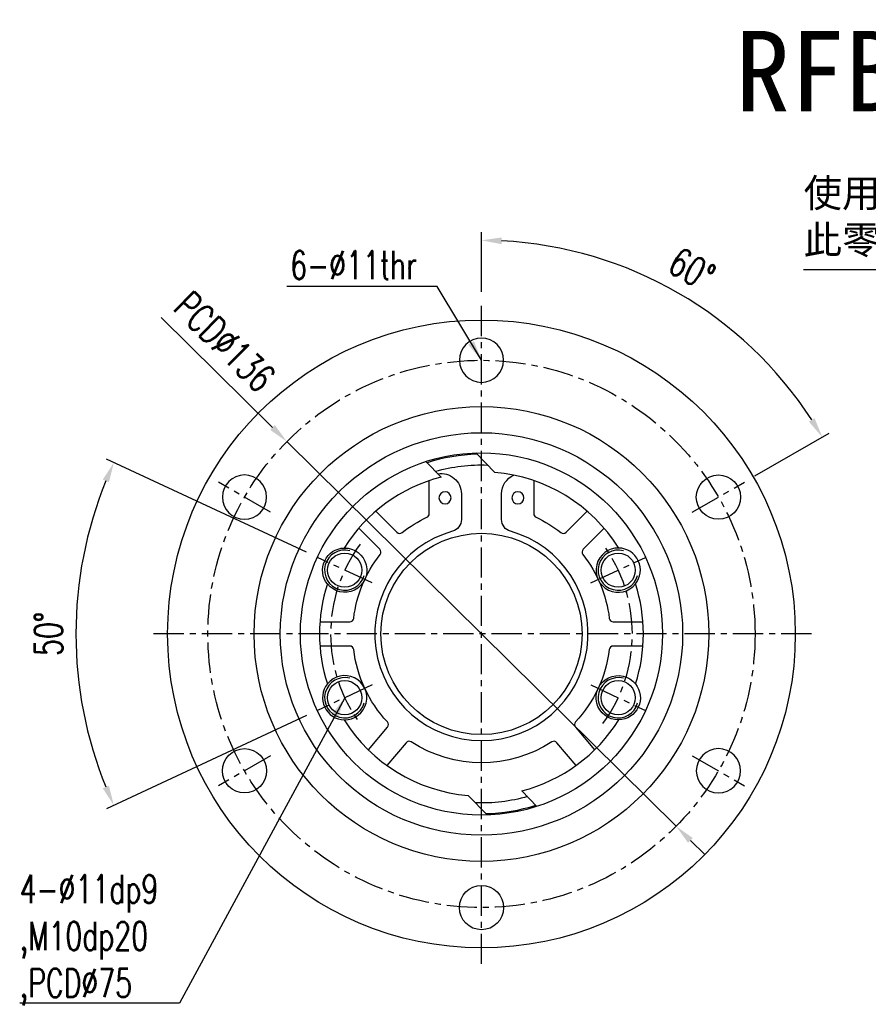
# Model space of a CAD drawing. Header units: millimetres. Extents: x -115 to 359, y -125 to 153.
# Tile 1 of 57: x -115 to 96, y -92 to 153. Entities that reach past the tile are written whole.
import ezdxf
from ezdxf.enums import TextEntityAlignment as Align

# ---------------------------------------------------------------- set-up
doc = ezdxf.new("R2010")
doc.units = ezdxf.units.MM
doc.linetypes.add('CENTER', pattern=[2, 1.25, -0.25, 0.25, -0.25])
for name, color, linetype in [('CHA', 7, 'Continuous'), ('CL', 1, 'CENTER'), ('DIM', 4, 'Continuous'), ('OUT', 3, 'Continuous')]:
    doc.layers.add(name, color=color, linetype=linetype)
doc.styles.add('DIM-7', font='SIMPLEX.shx', dxfattribs={"width": 0.7, "bigfont": 'chineset.shx'})
doc.styles.add('T', font='kaiu.ttf')
doc.dimstyles.new('CNS', dxfattribs={"dimtxt": 3.5, "dimasz": 2.5, "dimexe": 1, "dimexo": 1.5, "dimgap": 0.09, "dimtad": 0, "dimdsep": 46, "dimtxsty": 'DIM-7', "dimcen": 0.09, "dimclrd": 1, "dimclre": 1, "dimclrt": 4, "dimadec": 0, "dimazin": 0, "dimtfac": 1, "dimtix": 1, "dimtmove": 2, "dimatfit": 3, "dimfxl": 1, "dimtvp": 0.971429, "dimtolj": 1, "dimarcsym": 0})

# ---------------------------------------------------------------- blocks, each defined once
blk = doc.blocks.new('*D2')
at = {"layer": 'DEFPOINTS', "color": 0}
for p in [(0, 82), (62.87, 74.92), (65.38, 37.75), (52.39, 30.25), (0, -82)]:
    blk.add_point(p, dxfattribs=at)
at = {"layer": 'DIM', "color": 0, "lineweight": -2}
for p, q in [((0, 85), (0, 99.8)), ((67.98, 39.25), (86.43, 49.9))]:
    blk.add_line(p, q, dxfattribs=at)
blk.add_arc((0, 0), 97.8, 32.9295, 87.0705, dxfattribs=at)
at = {"layer": 'DIM', "color": 0}
for points in [[(4.98, 96.84), (5.02, 98.51), (0, 97.8)], [(82.8, 53.6), (81.38, 52.73), (84.7, 48.9)]]:
    blk.add_solid(points, dxfattribs=at)
at = {"layer": 'DIM', "color": 0, "insert": (52.3, 90.59), "char_height": 7, "attachment_point": 5, "rotation": 330, "style": 'DIM-7'}
blk.add_mtext('\\A1;60°', dxfattribs=at)
blk = doc.blocks.new('*D3')
at = {"layer": 'DEFPOINTS', "color": 0}
for p in [(-40.78, 19.02), (-99.74, 14.61), (-27.19, 12.68), (-27.19, -12.68), (-40.78, -19.02)]:
    blk.add_point(p, dxfattribs=at)
at = {"layer": 'DIM', "color": 0, "lineweight": -2}
for p, q in [((-43.5, 20.29), (-93.17, 43.45)), ((-43.5, -20.29), (-93.17, -43.45))]:
    blk.add_line(p, q, dxfattribs=at)
blk.add_arc((0, 0), 100.8, 157.8423, 202.1577, dxfattribs=at)
at = {"layer": 'DIM', "color": 0}
for points in [[(-94.12, 38.35), (-92.59, 37.69), (-91.36, 42.6)], [(-92.59, -37.69), (-94.12, -38.35), (-91.36, -42.6)]]:
    blk.add_solid(points, dxfattribs=at)
at = {"layer": 'DIM', "color": 0, "insert": (-107.6, 0), "char_height": 7, "attachment_point": 5, "rotation": 90, "style": 'DIM-7'}
blk.add_mtext('\\A1;50°', dxfattribs=at)
blk = doc.blocks.new('*D4')
at = {"layer": 'DEFPOINTS', "color": 0}
for p in [(-48.38, 47.79), (48.38, -47.79)]:
    blk.add_point(p, dxfattribs=at)
at = {"layer": 'DIM', "color": 7, "lineweight": -2}
for p, q in [((-79.6, 78.63), (-51.93, 51.3)), ((48.38, -47.79), (-48.38, 47.79)), ((51.93, -51.3), (55.49, -54.82))]:
    blk.add_line(p, q, dxfattribs=at)
at = {"layer": 'DIM', "color": 7}
for points in [[(-51.35, 51.9), (-52.52, 50.71), (-48.38, 47.79)], [(52.52, -50.71), (51.35, -51.9), (48.38, -47.79)]]:
    blk.add_solid(points, dxfattribs=at)
at = {"layer": 'DIM', "color": 0, "insert": (-63.82, 72.6), "char_height": 7, "attachment_point": 5, "rotation": 315.3503, "style": 'DIM-7'}
blk.add_mtext('\\A1;PCD∅136', dxfattribs=at)

msp = doc.modelspace()

# ---------------------------------------------------------------- linework, layer by layer
at = {"layer": 'CL', "color": 0, "ltscale": 6}
for p, q in [((0, -82), (0, 82)), ((-52.395, 30.25), (-65.385, 37.75)), ((52.395, 30.25), (65.385, 37.75)), ((-27.189, 12.679), (-40.784, 19.018)), ((27.189, 12.679), (40.784, 19.018)), ((82, 0), (-82, 0)), ((-27.189, -12.679), (-40.784, -19.018)), ((27.189, -12.679), (40.784, -19.018)), ((-52.395, -30.25), (-65.385, -37.75)), ((52.395, -30.25), (65.385, -37.75))]:
    msp.add_line(p, q, dxfattribs=at)
msp.add_circle((0, 0), 68, dxfattribs=at)
for start, end in [(143.53329, 216.46671), (323.53329, 36.46671)]:
    msp.add_arc((0, 0), 37.5, start, end, dxfattribs=at)
at = {"layer": 'DIM', "color": 0}
for centre in [(-33.987, 15.848), (33.987, 15.848), (-33.987, -15.848), (33.987, -15.848)]:
    msp.add_arc(centre, 5, 75, 345, dxfattribs=at)
at = {"layer": 'OUT', "color": 0}
for p, q in [((-1.396, 44.978), (3.316, 40.113)), ((-10.058, 38.973), (-13.796, 42.833)), ((-13, 29.883), (-13, 38.093)), ((13, 38.093), (13, 29.883)), ((-5, 34.843), (-5, 28.395)), ((5, 28.395), (5, 34.843)), ((-26.26, 30.503), (-21.041, 25.284)), ((21.041, 25.284), (26.26, 30.503)), ((-25.284, 21.041), (-30.503, 26.26)), ((30.503, 26.26), (25.284, 21.041)), ((-40.138, 3), (-32.757, 3)), ((32.757, 3), (40.138, 3)), ((-32.757, -3), (-40.138, -3)), ((40.138, -3), (32.757, -3)), ((-28.098, -28.819), (-23.354, -23.165)), ((23.354, -23.165), (28.098, -28.819)), ((-18.757, -27.021), (-23.502, -32.676)), ((23.502, -32.676), (18.757, -27.021)), ((10.058, -38.973), (13.796, -42.833)), ((1.396, -44.978), (-3.316, -40.113))]:
    msp.add_line(p, q, dxfattribs=at)
for centre, radius in [((0, 0), 78), ((0, 0), 56.5), ((0, 0), 50), ((0, 0), 45), ((58.89, 34), 5.5), ((0, 0), 25), ((-33.987, 15.848), 4.25), ((33.987, 15.848), 4.25), ((-33.987, -15.848), 4.25), ((33.987, -15.848), 4.25), ((-58.89, -34), 5.5), ((0, -68), 5.5)]:
    msp.add_circle(centre, radius, dxfattribs=at)
at = {"layer": 'OUT', "color": 0, "extrusion": (0, 0, -1)}
for centre, radius in [((0, 68), 5.5), ((58.89, 34), 5.5), ((9.059, 33.807), 1.5), ((-9.059, 33.807), 1.5), ((-58.89, -34), 5.5)]:
    msp.add_circle(centre, radius, dxfattribs=at)
at = {"layer": 'OUT', "color": 0}
for centre, radius, start, end in [((0, 0), 44.65, 91.36713, 107.63117), ((0, 0), 40.25, 32.02894, 85.2743), ((0, 0), 40.25, 104.4702, 147.97106), ((-14, 29.883), 1, 295.10272, 0), ((14, 29.883), 1, 180, 244.89728), ((0, 0), 26.5, 105.73488, 74.26512), ((-20.334, 25.991), 1, 225, 308.03794), ((20.334, 25.991), 1, 231.96206, 315), ((-25.991, 20.334), 1, 321.96206, 45), ((25.991, 20.334), 1, 135, 218.03794), ((33.987, 15.848), 5.5, 88.5796, 321.4204), ((33.987, 15.848), 5.5, 321.42334, 88.57666), ((0, 0), 40.25, 162.02894, 197.97106), ((0, 0), 40.25, 342.02894, 17.97106), ((-32.757, 4), 1, 270, 353.03794), ((32.757, 4), 1, 186.96206, 270), ((-32.757, -4), 1, 6.96206, 90), ((32.757, -4), 1, 90, 173.03794), ((-33.987, -15.848), 5.5, 268.5796, 141.4204), ((-33.987, -15.848), 5.5, 141.42334, 268.57666), ((0, 0), 40.25, 212.02894, 265.2743), ((-24.12, -22.522), 1, 320, 43.03794), ((0, 0), 40.25, 284.4702, 327.97106), ((24.12, -22.522), 1, 136.96206, 220), ((-17.991, -27.664), 1, 56.96206, 140), ((17.991, -27.664), 1, 40, 123.03794), ((0, 0), 44.65, 271.36713, 287.63117)]:
    msp.add_arc(centre, radius, start, end, dxfattribs=at)
at = {"layer": 'OUT', "color": 0, "extrusion": (0, 0, -1)}
for centre, radius, start, end in [((0, 0), 42, 74.18189, 92.0675), ((10, 34.843), 5, 80.41533, 180), ((-10, 34.843), 5, 0, 66.83317), ((0, 0), 32, 51.96206, 64.89728), ((8, 28.395), 3, 180, 254.26512), ((-8, 28.395), 3, 285.73488, 0), ((0, 0), 32, 115.10272, 128.03794), ((33.987, 15.848), 5.5, 321.42334, 88.57666), ((33.987, 15.848), 5.5, 88.5796, 321.4204), ((0, 0), 32, 6.96206, 38.03794), ((0, 0), 32, 141.96206, 173.03794), ((0, 0), 32, 316.96206, 353.03794), ((0, 0), 32, 186.96206, 223.03794), ((-33.987, -15.848), 5.5, 268.5796, 141.4204), ((-33.987, -15.848), 5.5, 141.42334, 268.57666), ((0, 0), 32, 236.96206, 303.03794), ((0, 0), 42, 254.18189, 272.0675)]:
    msp.add_arc(centre, radius, start, end, dxfattribs=at)

# ---------------------------------------------------------------- texts
at = {"color": 0, "insert": (80.058, 124.721), "char_height": 7, "attachment_point": 1, "style": 'DIM-7'}
msp.add_mtext('\\P{\\fPMingLiU|b0|i0|c136|p18;\\W1;\\C256;使用上請注意！！\\P此零件可與螺帽分離}', dxfattribs=at)
at = {"layer": 'CHA', "style": 'T'}
msp.add_text('RFBY5050', height=20, dxfattribs=at).set_placement((117.504, 139.67), align=Align.MIDDLE)
at = {"layer": 'DIM', "color": 0, "char_height": 7, "style": 'DIM-7'}
for s, insert, attachment_point in [('6-%%C11thr', (-16.034, 88.147), 9), ('4-%%C11dp9\\P,M10dp20\\P,PCD%%C75', (-114.773, -59.87), 1)]:
    msp.add_mtext(s, dxfattribs=dict(at, insert=insert, attachment_point=attachment_point))

# ---------------------------------------------------------------- dimensions: what is measured, and where the dimension line sits
at = {"layer": 'DIM', "color": 0}
for base, line1, line2, picture, middle in [((62.866, 74.921), ((0, -82), (0, 82)), ((52.395, 30.25), (65.385, 37.75)), '*D2', (52.301, 90.588)), ((-99.738, 14.61), ((-27.189, -12.679), (-40.784, -19.018)), ((-27.189, 12.679), (-40.784, 19.018)), '*D3', (-107.603, 0))]:
    dim = msp.add_angular_dim_2l(base=base, line1=line1, line2=line2, dimstyle='CNS', override={"dimscale": 2, "dimclrd": 0, "dimclre": 0, "dimclrt": 0}, dxfattribs=at)
    dim.commit()
    dim.dimension.update_dxf_attribs({"geometry": picture, "text_midpoint": middle})
dim = msp.add_diameter_dim_2p(p1=(48.376, -47.788), p2=(-48.376, 47.788), text='PCD<>', dimstyle='CNS', override={"dimscale": 2, "dimclrd": 7, "dimclre": 0, "dimclrt": 0, "dimtmove": 0}, dxfattribs=at)
dim.commit()
dim.dimension.update_dxf_attribs({"geometry": '*D4', "text_midpoint": (-68.6, 67.766), "dimtype": 163})

# ---------------------------------------------------------------- leaders
at = {"layer": 'DIM', "color": 0, "annotation_type": 0, "has_hookline": 1, "hookline_direction": 1}
for points, text_width in [([(195.568, 50), (178.425, 90.474), (173.425, 90.474)], 93.188), ([(0, 68), (-11.034, 86.323), (-16.034, 86.323)], 32.2), ([(-33.987, -15.848), (-75.06, -91.716), (-80.06, -91.716)], 34.533)]:
    msp.add_leader(points, dimstyle='CNS', override={"dimscale": 2, "dimgap": 0.09, "dimtad": 1, "dimclrd": 0, "dimclre": 4}, dxfattribs=dict(at, text_width=text_width))

doc.saveas('drawing.dxf')
